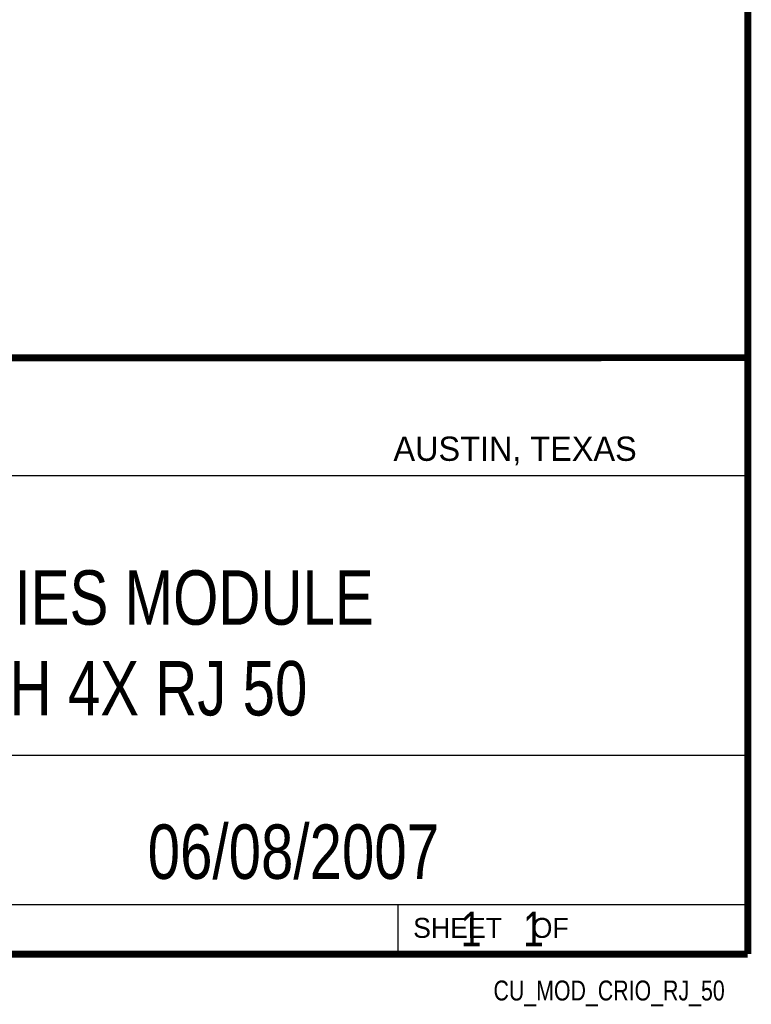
# Model space of a CAD drawing. Header units: inches. Extents: x 0.2 to 16.8, y 0.1 to 10.8.
# Tile 16 of 23: x 14.7 to 16.8, y 0.1 to 2.9. Entities that reach past the tile are written whole.
import ezdxf
from ezdxf.enums import TextEntityAlignment as Align

# ---------------------------------------------------------------- set-up
doc = ezdxf.new("R2010")
doc.units = ezdxf.units.IN
doc.header["$LTSCALE"] = 0.935
doc.header["$MEASUREMENT"] = 0
doc.layers.get('0').update_dxf_attribs({"linetype": 'CONTINUOUS'})
doc.styles.get("Standard").update_dxf_attribs({"font": 'txt', "width": 0.8})

msp = doc.modelspace()

# ---------------------------------------------------------------- linework, layer by layer
at = {"color": 2, "linetype": 'CONTINUOUS'}
for p, q in [((13.0652, 1.9695), (16.745, 1.9695)), ((16.745, 1.9695), (16.745, 0.2605)), ((13.0653, 1.6329), (16.75, 1.6329)), ((13.0652, 0.8295), (16.745, 0.8295)), ((13.0652, 0.4005), (16.745, 0.4005)), ((15.745, 0.4005), (15.745, 0.2605)), ((13.0652, 0.2605), (16.745, 0.2605)), ((15.7462, 0.2607), (16.7462, 0.2607)), ((15.7462, 0.2607), (15.7462, 0.2602)), ((15.7462, 0.2602), (16.7462, 0.2602)), ((16.7462, 0.2607), (16.7462, 0.2602))]:
    msp.add_line(p, q, dxfattribs=at)
at = {"color": 7, "linetype": 'CONTINUOUS', "const_width": 0.02}
for points in [[(16.75, 0.2586), (16.75, 10.7586)], [(11.4718, 1.9702), (16.75, 1.9707)], [(0.25, 0.2586), (16.75, 0.2586)]]:
    msp.add_lwpolyline(points, dxfattribs=at)

# ---------------------------------------------------------------- texts
at = {"color": 2, "linetype": 'CONTINUOUS'}
for s, height, p in [('AUSTIN, TEXAS', 0.069617, (15.7327, 1.6745)), ('SHEET    OF', 0.057262, (15.7892, 0.3052))]:
    msp.add_text(s, height=height, dxfattribs=at).set_placement(p)
at = {"color": 2, "linetype": 'CONTINUOUS', "width": 0.8}
msp.add_text('CU_MOD_CRIO_RJ_50', height=0.057262, dxfattribs=at).set_placement((16.6837, 0.1254), align=Align.RIGHT)
at = {"color": 7, "linetype": 'CONTINUOUS'}
for s, insert, char_height, width, attachment_point in [('C SERIES MODULE\\PWITH 4X RJ 50', (14.9051, 1.3603), 0.15625, 1.875, 2), ('06/08/2007 ', (15.4455, 0.6307), 0.15625, 1.375, 2), ('    1    1', (15.8075, 0.3805), 0.1, 0.8, 1)]:
    msp.add_mtext(s, dxfattribs=dict(at, insert=insert, char_height=char_height, width=width, attachment_point=attachment_point))

doc.saveas('drawing.dxf')
